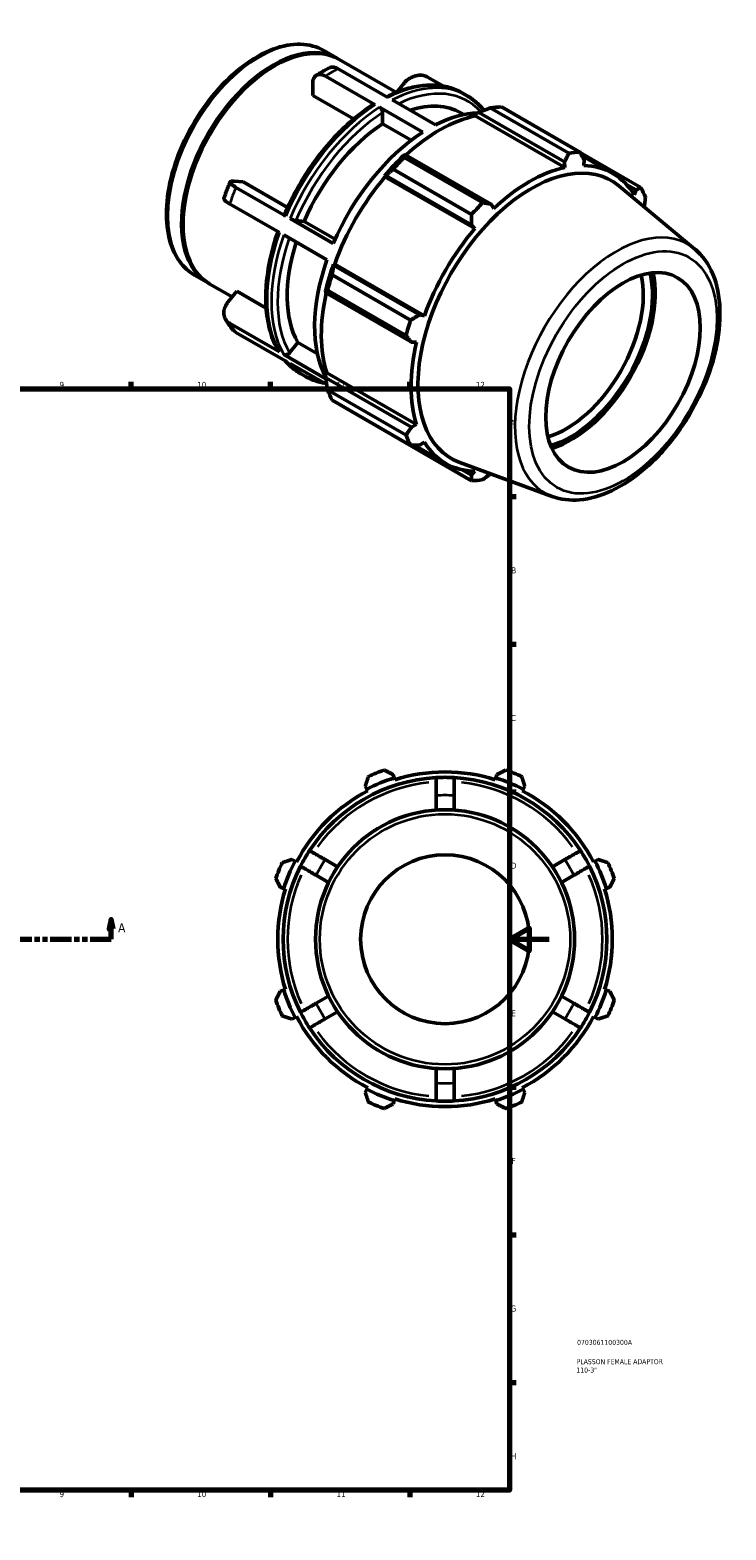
# Model space of a CAD drawing. Header units: millimetres. Extents: x -51 to 930, y -61 to 754.
# Tile 3 of 3: x 580 to 930, y 0 to 754. Entities that reach past the tile are written whole.
import ezdxf

# ---------------------------------------------------------------- set-up
doc = ezdxf.new("R2010")
doc.units = ezdxf.units.MM
doc.linetypes.add('DOUBLE_DASH_CHAIN', pattern=[1.2403, 0.6614, -0.0827, 0.1654, -0.0827, 0.1654, -0.0827])
for name, color, linetype, lineweight in [('Border (ANSI)', 7, 'Continuous', 70), ('Section Line (ANSI)', 7, 'DOUBLE_DASH_CHAIN', 70), ('Title (ISO)', 7, 'Continuous', 50), ('Visible (ANSI)', 7, 'Continuous', 50), ('Visible Narrow (ANSI)', 7, 'Continuous', 35)]:
    doc.layers.add(name, color=color, linetype=linetype, lineweight=lineweight)
doc.styles.add('Label Text (ANSI)', font='tahoma.ttf')
doc.styles.add('Note Text (ANSI)', font='tahoma.ttf')
doc.styles.add('Note Text (ISO)', font='tahoma.ttf')

# ---------------------------------------------------------------- blocks, each defined once
blk = doc.blocks.new('Borders Default Border')
at = {"layer": 'Border (ANSI)'}
for p, q in [((70.08, 574), (70.08, 577.45)), ((140.17, 574), (140.17, 577.45)), ((210.25, 574), (210.25, 577.45)), ((280.33, 574), (280.33, 577.45)), ((350.42, 574), (350.42, 577.45)), ((490.58, 574), (490.58, 577.45)), ((560.67, 574), (560.67, 577.45)), ((630.75, 574), (630.75, 577.45)), ((700.83, 574), (700.83, 577.45)), ((770.92, 574), (770.92, 577.45)), ((20, 519.75), (16.55, 519.75)), ((821, 519.75), (824.45, 519.75)), ((20, 445.5), (16.55, 445.5)), ((821, 445.5), (824.45, 445.5)), ((20, 371.25), (16.55, 371.25)), ((821, 371.25), (824.45, 371.25)), ((20, 222.75), (16.55, 222.75)), ((821, 222.75), (824.45, 222.75)), ((20, 148.5), (16.55, 148.5)), ((821, 148.5), (824.45, 148.5)), ((20, 74.25), (16.55, 74.25)), ((821, 74.25), (824.45, 74.25)), ((70.08, 20), (70.08, 16.55)), ((140.17, 20), (140.17, 16.55)), ((210.25, 20), (210.25, 16.55)), ((280.33, 20), (280.33, 16.55)), ((350.42, 20), (350.42, 16.55)), ((490.58, 20), (490.58, 16.55)), ((560.67, 20), (560.67, 16.55)), ((630.75, 20), (630.75, 16.55)), ((700.83, 20), (700.83, 16.55)), ((770.92, 20), (770.92, 16.55))]:
    blk.add_line(p, q, dxfattribs=at)
at = {"layer": 'Border (ANSI)', "flags": 128}
for points in [[(420.5, 594), (420.5, 574), (414.73, 584), (426.27, 584), (420.5, 574)], [(20, 20), (20, 574), (821, 574), (821, 20), (20, 20)], [(0, 297), (20, 297), (10, 302.77), (10, 291.23), (20, 297)], [(841, 297), (821, 297), (831, 302.77), (831, 291.23), (821, 297)], [(420.5, 0), (420.5, 20), (414.73, 10), (426.27, 10), (420.5, 20)]]:
    blk.add_lwpolyline(points, dxfattribs=at)
at = {"layer": 'Border (ANSI)', "attachment_point": 7, "style": 'Note Text (ANSI)'}
for s, insert, char_height in [('1', (34.35, 574.4), 3.05), ('2', (104.2, 574.4), 3.05), ('3', (174.26, 574.34), 3.05), ('4', (244.23, 574.4), 3.05), ('5', (314.48, 574.34), 3.05), ('6', (384.49, 574.34), 3.05), ('7', (454.6, 574.4), 3.05), ('8', (524.63, 574.33), 3.05), ('9', (594.7, 574.34), 3.05), ('10', (663.96, 574.34), 3.048), ('11', (734.04, 574.4), 3.048), ('12', (804.13, 574.4), 3.048), ('A', (16.78, 555.35), 3.05), ('A', (821.63, 555.35), 3.05), ('B', (17.15, 481.1), 3.05), ('B', (821.99, 481.1), 3.05), ('C', (16.95, 406.8), 3.05), ('C', (821.8, 406.8), 3.05), ('D', (16.96, 332.6), 3.05), ('D', (821.81, 332.6), 3.05), ('E', (17.21, 258.35), 3.05), ('E', (822.05, 258.35), 3.05), ('F', (17.29, 184.1), 3.05), ('F', (822.14, 184.1), 3.05), ('G', (16.81, 109.79), 3.05), ('G', (821.66, 109.79), 3.05), ('H', (16.97, 35.6), 3.05), ('H', (821.81, 35.6), 3.05), ('1', (34.35, 16.55), 3.05), ('2', (104.2, 16.55), 3.05), ('3', (174.26, 16.49), 3.05), ('4', (244.23, 16.55), 3.05), ('5', (314.48, 16.49), 3.05), ('6', (384.49, 16.49), 3.05), ('7', (454.6, 16.55), 3.05), ('8', (524.63, 16.48), 3.05), ('9', (594.7, 16.49), 3.05), ('10', (663.96, 16.49), 3.048), ('11', (734.04, 16.55), 3.048), ('12', (804.13, 16.55), 3.048)]:
    blk.add_mtext(s, dxfattribs=dict(at, insert=insert, char_height=char_height))
blk = doc.blocks.new('Title Blocks ISO')
at = {"layer": 'Title (ISO)', "color": 232, "true_color": 0xca0064, "style": 'Note Text (ISO)'}
for tag, p in [('PART_NUMBER_001', (34.08, 73.13)), ('DESCRIPTION_002', (33.71, 59.18)), ('DESCRIPTION_001', (33.84, 63.4))]:
    blk.add_attdef(tag, p, '', height=2.5, dxfattribs=at)
blk = doc.blocks.new('2dTransSection0')
at = {"layer": 'Section Line (ANSI)', "linetype": 'Continuous'}
for p, q in [((268.38, 307.11), (267.38, 302.11)), ((267.38, 302.11), (269.38, 302.11)), ((268.38, 302.11), (268.38, 307.11)), ((269.38, 302.11), (268.38, 307.11)), ((268.38, 297.11), (268.38, 302.11)), ((620.68, 307.11), (619.68, 302.11)), ((619.68, 302.11), (621.68, 302.11)), ((620.68, 302.11), (620.68, 307.11)), ((621.68, 302.11), (620.68, 307.11)), ((620.68, 297.11), (620.68, 302.11)), ((268.38, 297.11), (278.89, 297.11)), ((610.18, 297.11), (620.68, 297.11))]:
    blk.add_line(p, q, dxfattribs=at)
at = {"layer": 'Section Line (ANSI)', "linetype": 'DOUBLE_DASH_CHAIN', "ltscale": 16.210289}
blk.add_line((268.38, 297.11), (620.68, 297.11), dxfattribs=at)
at = {"layer": 'Section Line (ANSI)', "linetype": 'Continuous', "flags": 128}
for points in [[(269.38, 302.11), (268.38, 307.11), (267.38, 302.11), (269.38, 302.11)], [(621.68, 302.11), (620.68, 307.11), (619.68, 302.11), (621.68, 302.11)]]:
    blk.add_lwpolyline(points, dxfattribs=at)
at = {"layer": 'Section Line (ANSI)'}
for points in [[(269.38, 302.11), (268.38, 307.11), (267.38, 302.11), (269.38, 302.11)], [(621.68, 302.11), (620.68, 307.11), (619.68, 302.11), (621.68, 302.11)]]:
    blk.add_solid(points, dxfattribs=at)
at = {"layer": 'Section Line (ANSI)', "char_height": 4.57, "attachment_point": 7, "style": 'Label Text (ANSI)'}
for insert in [(261.02, 300.61), (624.15, 300.61)]:
    blk.add_mtext('A', dxfattribs=dict(at, insert=insert))

msp = doc.modelspace()

# ---------------------------------------------------------------- linework, layer by layer
at = {"layer": 'Visible (ANSI)'}
for p, q in [((722.247, 742.638), (723.181, 742.646)), ((727.718, 744.039), (734.718, 740.008)), ((735.425, 739.601), (764.186, 723.039)), ((759.919, 720.476), (734.882, 734.893)), ((722.083, 721.55), (722.083, 727.482)), ((753.519, 716.791), (728.483, 731.208)), ((764.359, 723.108), (767.932, 727.551)), ((787.836, 726.189), (779.883, 730.768)), ((742.681, 709.688), (722.083, 721.55)), ((762.08, 719.231), (783.849, 706.695)), ((797.365, 722.73), (799.527, 721.485)), ((777.45, 703.01), (755.681, 715.546)), ((757.237, 707.238), (757.237, 712.848)), ((796.566, 712.747), (798.086, 711.871)), ((803.818, 711.259), (804.011, 712.076)), ((803.818, 711.259), (848.959, 685.265)), ((804.011, 712.076), (805.676, 712.972)), ((805.676, 712.972), (848.76, 688.161)), ((808.712, 714.167), (807.301, 714.979)), ((850.921, 692.473), (811.43, 715.214)), ((817.017, 715.756), (856.508, 693.014)), ((771.637, 698.945), (757.237, 707.238)), ((768.729, 691.696), (767.834, 691.243)), ((768.093, 690.258), (807.584, 667.517)), ((811.814, 666.885), (768.729, 691.696)), ((848.76, 688.161), (848.959, 685.265)), ((887.152, 675.231), (856.619, 692.813)), ((857.489, 691.24), (873.064, 682.271)), ((858.543, 686.194), (858.654, 689.12)), ((758.147, 681.025), (758.835, 681.26)), ((758.442, 680.539), (758.147, 681.025)), ((758.442, 680.539), (803.582, 654.544)), ((758.835, 681.26), (801.92, 656.449)), ((801.998, 661.624), (762.507, 684.365)), ((682.634, 678.431), (687.077, 678.023)), ((708.518, 660.837), (683.481, 675.254)), ((687.077, 678.023), (709.434, 665.149)), ((914.286, 644.272), (876.142, 676.003)), ((879.927, 676.753), (884.779, 673.959)), ((884.779, 673.959), (883.852, 671.507)), ((705.318, 652.587), (680.282, 667.004)), ((813.167, 664.654), (811.814, 666.885)), ((732.448, 647.056), (710.68, 659.592)), ((713.585, 658.572), (717.787, 658.187)), ((717.787, 658.187), (733.387, 649.204)), ((801.92, 656.449), (803.582, 654.544)), ((729.249, 638.806), (707.48, 651.342)), ((661.15, 636.541), (661.611, 635.729)), ((732.71, 636.01), (732.565, 636.717)), ((732.565, 636.717), (733.133, 636.703)), ((775.795, 611.199), (732.71, 636.01)), ((733.133, 636.703), (778.273, 610.708)), ((662.684, 631.106), (669.684, 627.075)), ((670.391, 626.668), (681.604, 620.211)), ((731.863, 631.289), (771.354, 608.547)), ((679.434, 617.513), (683.877, 623.038)), ((683.877, 623.038), (698.675, 614.517)), ((728.553, 623.206), (728.612, 622.211)), ((728.612, 622.211), (771.697, 597.401)), ((769.04, 600.756), (729.549, 623.497)), ((778.273, 610.708), (775.795, 611.199)), ((705.318, 592.508), (680.282, 606.925)), ((708.518, 587.943), (683.481, 602.36)), ((710.385, 592.045), (714.587, 597.27)), ((714.587, 597.27), (724.412, 591.612)), ((771.697, 597.401), (774.304, 597.341)), ((728.676, 579.057), (707.48, 591.263)), ((729.126, 576.076), (710.68, 586.698)), ((716.073, 581.564), (718.234, 580.319)), ((728.553, 581.379), (729.163, 581.953)), ((728.612, 579.494), (728.553, 581.379)), ((729.163, 581.953), (774.304, 555.958)), ((771.697, 554.683), (728.612, 579.494)), ((729.549, 573.391), (769.04, 550.65)), ((771.354, 545.524), (731.863, 568.265)), ((774.304, 555.958), (771.697, 554.683)), ((762.507, 550.481), (801.998, 527.74)), ((773.164, 545.554), (789.062, 536.399)), ((775.795, 545.604), (778.273, 547.163)), ((842.618, 519.819), (796.028, 536.883)), ((801.92, 530.443), (796.944, 533.309)), ((803.582, 532.476), (801.92, 530.443)), ((763.063, 378.241), (762.519, 379.967)), ((763.336, 377.378), (763.063, 378.241)), ((814.226, 378.241), (813.953, 377.378)), ((814.77, 379.967), (814.226, 378.241)), ((748.528, 374.172), (749.364, 372.566)), ((749.364, 372.566), (749.781, 371.763)), ((827.508, 371.763), (827.925, 372.566)), ((827.925, 372.566), (828.761, 374.172)), ((784.12, 369.367), (784.12, 362.111)), ((793.17, 362.111), (793.17, 369.367)), ((713.187, 336.389), (711.581, 337.225)), ((713.989, 335.971), (713.187, 336.389)), ((734.613, 333.528), (728.329, 337.156)), ((848.96, 337.156), (842.676, 333.528)), ((864.103, 336.389), (863.3, 335.971)), ((865.708, 337.225), (864.103, 336.389)), ((723.804, 329.319), (730.088, 325.691)), ((847.201, 325.691), (853.485, 329.319)), ((705.786, 323.233), (707.512, 322.689)), ((707.512, 322.689), (708.375, 322.417)), ((868.914, 322.417), (869.777, 322.689)), ((869.777, 322.689), (871.503, 323.233)), ((708.375, 271.799), (707.512, 271.527)), ((869.777, 271.527), (868.914, 271.799)), ((707.512, 271.527), (705.786, 270.983)), ((730.088, 268.526), (723.804, 264.898)), ((853.485, 264.898), (847.201, 268.526)), ((871.503, 270.983), (869.777, 271.527)), ((711.581, 256.991), (713.187, 257.827)), ((713.187, 257.827), (713.989, 258.245)), ((728.329, 257.06), (734.613, 260.688)), ((842.676, 260.688), (848.96, 257.06)), ((863.3, 258.245), (864.103, 257.827)), ((864.103, 257.827), (865.708, 256.991)), ((784.12, 232.105), (784.12, 224.85)), ((793.17, 224.85), (793.17, 232.105)), ((749.364, 221.65), (748.528, 220.045)), ((749.781, 222.453), (749.364, 221.65)), ((827.925, 221.65), (827.508, 222.453)), ((828.761, 220.045), (827.925, 221.65)), ((762.519, 214.249), (763.063, 215.975)), ((763.063, 215.975), (763.336, 216.839)), ((813.953, 216.839), (814.226, 215.975)), ((814.226, 215.975), (814.77, 214.249))]:
    msp.add_line(p, q, dxfattribs=at)
for radius in [65.16, 42.463]:
    msp.add_circle((788.645, 297.108), radius, dxfattribs=at)
for radius, start, end in [(81.45, 93.184739, 146.815261), (85.07, 107.5, 117.5), (90.5, 109.791984, 115.208016), (84.165, 72.5, 107.5), (81.45, 86.815261, 93.184739), (81.45, 33.184739, 86.815261), (85.07, 62.5, 72.5), (90.5, 64.791984, 70.208016), (84.165, 117.5, 152.5), (84.165, 27.5, 62.5), (81.45, 146.815261, 153.184739), (81.45, 26.815261, 33.184739), (90.5, 154.791984, 160.208016), (81.45, 153.184739, 206.815261), (85.07, 152.5, 162.5), (81.45, 333.184739, 26.815261), (85.07, 17.5, 27.5), (90.5, 19.791984, 25.208016), (84.165, 162.5, 197.5), (84.165, 342.5, 17.5), (90.5, 199.791984, 205.208016), (85.07, 197.5, 207.5), (85.07, 332.5, 342.5), (90.5, 334.791984, 340.208016), (84.165, 207.5, 242.5), (81.45, 206.815261, 213.184739), (84.165, 297.5, 332.5), (81.45, 326.815261, 333.184739), (81.45, 213.184739, 266.815261), (81.45, 273.184739, 326.815261), (85.07, 242.5, 252.5), (85.07, 287.5, 297.5), (90.5, 244.791984, 250.208016), (84.165, 252.5, 287.5), (81.45, 266.815261, 273.184739), (90.5, 289.791984, 295.208016)]:
    msp.add_arc((788.645, 297.108), radius, start, end, dxfattribs=at)
for centre, major_axis, start_param, end_param in [((702.908, 683.134), (32.517, 56.467), 0, 3.1415927), ((702.13, 683.582), (32.267, 56.033), 0.3278762, 2.8137164), ((702.201, 683.542), (32.517, 56.467), 6.2723542, 9.4356091), ((760.436, 650.006), (36.13, 62.741), 0, 0.5736797), ((785.922, 635.33), (42.001, 72.936), 0.4780318, 1.0719493), ((780.649, 638.366), (40.646, 70.583), 0.3421766, 0.7278803), ((789.762, 633.119), (45.162, 78.426), 0.3435016, 0.4380292), ((760.436, 650.006), (-36.13, -62.741), 3.9875979, 4.9097139), ((780.649, 638.366), (-40.646, -70.583), 3.9806413, 4.9166705), ((785.922, 635.33), (-42.453, -73.72), 4.2304897, 4.4050227), ((789.762, 633.119), (45.162, 78.426), 1.1288997, 1.2234273), ((832.061, 608.76), (40.257, 69.908), 6.1834507, 9.5245126), ((829.253, 610.377), (45.162, 78.426), 0.3435016, 0.4380292), ((785.922, 635.33), (42.001, 72.936), 1.26343, 1.8742952), ((831.063, 609.335), (-42.001, -72.936), 3.6196245, 4.2304897), ((831.063, 609.335), (42.001, 72.936), 5.975819, 6.5866842), ((829.253, 610.377), (45.162, 78.426), 5.8412887, 5.9358163), ((829.253, 610.377), (-45.162, -78.426), 4.2704924, 4.36502), ((831.063, 609.335), (-42.001, -72.936), 4.4050227, 5.0158879), ((760.436, 650.006), (-36.13, -62.741), 5.0689191, 5.9569114), ((780.649, 638.366), (-40.646, -70.583), 5.0278388, 5.9382341), ((785.922, 635.33), (-42.453, -73.72), 5.0158879, 5.1904208), ((789.762, 633.119), (45.162, 78.426), 1.9142979, 2.0088255), ((849.501, 598.717), (-27.447, -47.662), 0.5477686, 2.593824), ((851.835, 597.373), (29.094, 50.522), 3.6794381, 5.7453398), ((851.835, 597.373), (30.062, 52.203), 3.7026235, 5.7221544), ((785.922, 635.33), (42.001, 72.936), 2.0656152, 2.6596934), ((829.253, 610.377), (-45.162, -78.426), 5.0558906, 5.1504181), ((831.063, 609.335), (-42.001, -72.936), 5.1904208, 5.8012861), ((789.762, 633.119), (-45.162, -78.426), 5.8412887, 5.9358163), ((829.253, 610.377), (-45.162, -78.426), 5.8412887, 5.9358163), ((831.063, 609.335), (-42.001, -72.936), 5.975819, 6.5866842), ((829.253, 610.377), (-45.162, -78.426), 0.3435016, 0.4380292)]:
    msp.add_ellipse(centre, major_axis=major_axis, ratio=0.5780931, start_param=start_param, end_param=end_param, dxfattribs=at)
msp.add_ellipse((878.2, 582.191), major_axis=(-27.447, -47.662), ratio=0.5780931, dxfattribs=at)
for points, knots in [([(727.718, 744.039), (724.232, 746.047), (720.225, 747.131), (711.511, 747.4), (706.783, 746.517), (697.011, 742.837), (691.959, 739.969), (682.141, 732.556), (677.376, 728.005), (668.624, 717.705), (664.636, 711.963), (657.819, 699.858), (654.99, 693.499), (650.772, 680.779), (649.385, 674.421), (648.214, 662.318), (648.434, 656.575), (650.526, 646.311), (652.391, 641.778), (657.131, 635.189), (659.714, 632.816), (662.684, 631.106)], [5.4997209, 5.4997209, 5.4997209, 5.4997209, 5.7998927, 5.7998927, 6.1124977, 6.1124977, 6.4368866, 6.4368866, 6.7624821, 6.7624821, 7.0871283, 7.0871283, 7.4113899, 7.4113899, 7.736119, 7.736119, 8.0617831, 8.0617831, 8.3855966, 8.3855966, 8.6413135, 8.6413135, 8.6413135, 8.6413135]), ([(722.083, 727.482), (722.083, 727.939), (722.122, 728.417), (722.29, 729.299), (722.42, 729.704), (722.722, 730.375), (722.923, 730.703), (723.402, 731.257), (723.68, 731.482), (724.238, 731.807), (724.571, 731.936), (725.287, 732.078), (725.67, 732.09), (726.4, 732.019), (726.813, 731.93), (727.657, 731.639), (728.088, 731.436), (728.483, 731.208)], [-1.3414583, -1.3414583, -1.3414583, -1.3414583, -1.1735102, -1.1735102, -1.0055622, -1.0055622, -0.8378034, -0.8378034, -0.6700445, -0.6700445, -0.5024671, -0.5024671, -0.3348897, -0.3348897, -0.1674448, -0.1674448, 0, 0, 0, 0]), ([(723.844, 731.574), (724.284, 731.856), (724.724, 732.134), (725.607, 732.677), (726.049, 732.944), (726.936, 733.466), (727.38, 733.722), (728.27, 734.223), (728.716, 734.468), (729.61, 734.947), (730.057, 735.181), (730.506, 735.41)], [6.22560918, 6.22560918, 6.22560918, 6.22560918, 6.24858591, 6.24858591, 6.27156264, 6.27156264, 6.29453937, 6.29453937, 6.3175161, 6.3175161, 6.34049283, 6.34049283, 6.34049283, 6.34049283]), ([(734.882, 734.893), (734.487, 735.121), (734.056, 735.324), (733.212, 735.616), (732.799, 735.704), (732.07, 735.775), (731.686, 735.763), (731.031, 735.633), (730.752, 735.534), (730.506, 735.41)], [0, 0, 0, 0, 0.16744483, 0.16744483, 0.33488966, 0.33488966, 0.50246709, 0.50246709, 0.64143988, 0.64143988, 0.64143988, 0.64143988]), ([(797.365, 722.73), (795.28, 723.931), (793.043, 724.868), (788.335, 726.193), (785.865, 726.58), (780.759, 726.807), (778.123, 726.648), (772.742, 725.799), (769.998, 725.11), (764.603, 723.277), (761.955, 722.16), (759.305, 720.829)], [5.49972085, 5.49972085, 5.49972085, 5.49972085, 5.64521489, 5.64521489, 5.79070893, 5.79070893, 5.93620297, 5.93620297, 6.081697, 6.081697, 6.21938491, 6.21938491, 6.21938491, 6.21938491]), ([(767.932, 727.551), (768.275, 727.977), (768.688, 728.42), (769.59, 729.235), (770.078, 729.607), (771.014, 730.22), (771.548, 730.518), (772.647, 731.014), (773.213, 731.213), (774.256, 731.494), (774.829, 731.601), (775.96, 731.705), (776.518, 731.7), (777.509, 731.606), (778.034, 731.507), (779.024, 731.202), (779.488, 730.996), (779.883, 730.768)], [-1.3414583, -1.3414583, -1.3414583, -1.3414583, -1.1735102, -1.1735102, -1.0055622, -1.0055622, -0.8378034, -0.8378034, -0.6700445, -0.6700445, -0.5024671, -0.5024671, -0.3348897, -0.3348897, -0.1674448, -0.1674448, 0, 0, 0, 0]), ([(752.392, 716.88), (748.81, 714.585), (745.259, 711.92), (738.333, 705.946), (734.957, 702.636), (728.492, 695.485), (725.402, 691.643), (719.611, 683.557), (716.909, 679.314), (711.984, 670.568), (709.762, 666.067), (707.816, 661.511)], [0.05605486, 0.05605486, 0.05605486, 0.05605486, 0.24304075, 0.24304075, 0.43002665, 0.43002665, 0.61701254, 0.61701254, 0.80399843, 0.80399843, 0.99098433, 0.99098433, 0.99098433, 0.99098433]), ([(752.392, 716.88), (752.401, 716.886), (752.41, 716.891), (752.555, 716.976), (752.747, 717.013), (753.101, 716.979), (753.327, 716.901), (753.519, 716.791)], [1.1359853, 1.1359853, 1.1359853, 1.1359853, 1.14142425, 1.14142425, 1.22290066, 1.22290066, 1.30431272, 1.30431272, 1.30431272, 1.30431272]), ([(807.463, 714.788), (807.006, 715.333), (806.534, 715.858), (805.56, 716.872), (805.058, 717.359), (804.026, 718.295), (803.496, 718.743), (802.407, 719.598), (801.85, 720.005), (800.707, 720.777), (800.123, 721.142), (799.527, 721.485)], [5.29163208, 5.29163208, 5.29163208, 5.29163208, 5.33324984, 5.33324984, 5.37486759, 5.37486759, 5.41648535, 5.41648535, 5.4581031, 5.4581031, 5.49972085, 5.49972085, 5.49972085, 5.49972085]), ([(755.681, 715.546), (755.873, 715.435), (756.099, 715.253), (756.453, 714.879), (756.645, 714.621), (756.916, 714.15), (757.044, 713.854), (757.192, 713.359), (757.237, 713.071), (757.237, 712.848)], [0, 0, 0, 0, 0.08141206, 0.08141206, 0.16288846, 0.16288846, 0.24444505, 0.24444505, 0.32607188, 0.32607188, 0.32607188, 0.32607188]), ([(807.79, 713.807), (807.792, 713.868), (807.791, 713.926), (807.768, 714.206), (807.688, 714.454), (807.542, 714.687), (807.504, 714.738), (807.462, 714.787)], [-0.18297633, -0.18297633, -0.18297633, -0.18297633, -0.16288846, -0.16288846, -0.08141206, -0.08141206, -0.05843747, -0.05843747, -0.05843747, -0.05843747]), ([(677.384, 669.754), (677.577, 670.308), (677.774, 670.862), (678.176, 671.969), (678.382, 672.523), (678.802, 673.628), (679.016, 674.18), (679.453, 675.283), (679.675, 675.833), (680.128, 676.933), (680.359, 677.482), (680.594, 678.03)], [5.17780109, 5.17780109, 5.17780109, 5.17780109, 5.20109193, 5.20109193, 5.22438277, 5.22438277, 5.2476736, 5.2476736, 5.27096444, 5.27096444, 5.29425528, 5.29425528, 5.29425528, 5.29425528]), ([(683.481, 675.254), (683.087, 675.482), (682.689, 675.727), (681.991, 676.2), (681.69, 676.427), (681.222, 676.823), (681.013, 677.028), (680.712, 677.402), (680.62, 677.572), (680.545, 677.849), (680.556, 677.983), (680.698, 678.201), (680.83, 678.287), (681.161, 678.403), (681.39, 678.444), (681.955, 678.474), (682.291, 678.462), (682.634, 678.431)], [0, 0, 0, 0, 0.1674448, 0.1674448, 0.3348897, 0.3348897, 0.5024671, 0.5024671, 0.6700445, 0.6700445, 0.8378034, 0.8378034, 1.0055622, 1.0055622, 1.1735102, 1.1735102, 1.3414583, 1.3414583, 1.3414583, 1.3414583]), ([(677.385, 669.753), (677.354, 669.664), (677.355, 669.564), (677.42, 669.322), (677.512, 669.152), (677.813, 668.778), (678.022, 668.573), (678.49, 668.177), (678.791, 667.949), (679.49, 667.477), (679.887, 667.232), (680.282, 667.004)], [-0.79490784, -0.79490784, -0.79490784, -0.79490784, -0.67004452, -0.67004452, -0.50246709, -0.50246709, -0.33488966, -0.33488966, -0.16744483, -0.16744483, 0, 0, 0, 0]), ([(707.818, 661.511), (707.808, 661.487), (707.806, 661.461), (707.831, 661.366), (707.912, 661.266), (708.139, 661.074), (708.326, 660.947), (708.518, 660.837)], [-0.19619855, -0.19619855, -0.19619855, -0.19619855, -0.16288846, -0.16288846, -0.08141206, -0.08141206, 0, 0, 0, 0]), ([(710.68, 659.592), (710.872, 659.481), (711.136, 659.348), (711.618, 659.132), (711.921, 659.011), (712.428, 658.833), (712.722, 658.744), (713.177, 658.632), (713.418, 658.588), (713.585, 658.572)], [0, 0, 0, 0, 0.08141206, 0.08141206, 0.16288846, 0.16288846, 0.24444505, 0.24444505, 0.32607188, 0.32607188, 0.32607188, 0.32607188]), ([(704.538, 653.036), (702.97, 648.516), (701.69, 643.99), (699.732, 635.001), (699.065, 630.54), (698.397, 621.904), (698.397, 617.729), (699.073, 609.801), (699.75, 606.048), (701.777, 599.09), (703.128, 595.884), (704.804, 593.015)], [1.10636618, 1.10636618, 1.10636618, 1.10636618, 1.29045082, 1.29045082, 1.47750854, 1.47750854, 1.66456626, 1.66456626, 1.85162398, 1.85162398, 2.0386817, 2.0386817, 2.0386817, 2.0386817]), ([(842.618, 519.819), (846.889, 518.255), (851.569, 517.717), (861.651, 518.579), (867.088, 520.17), (878.187, 525.416), (883.849, 529.2), (894.632, 538.495), (899.749, 544.011), (908.931, 556.176), (912.999, 562.816), (919.722, 576.588), (922.376, 583.717), (926.002, 597.827), (926.966, 604.803), (927.01, 617.957), (926.086, 624.137), (922.273, 634.856), (919.442, 639.46), (915.241, 643.45), (914.769, 643.87), (914.286, 644.272)], [2.4578628, 2.4578628, 2.4578628, 2.4578628, 2.7404918, 2.7404918, 3.0526263, 3.0526263, 3.3841899, 3.3841899, 3.7164961, 3.7164961, 4.0468309, 4.0468309, 4.3768754, 4.3768754, 4.7085295, 4.7085295, 5.0413318, 5.0413318, 5.3608741, 5.3608741, 5.3999862, 5.3999862, 5.3999862, 5.3999862]), ([(680.282, 606.925), (679.887, 607.153), (679.49, 607.443), (678.791, 608.11), (678.49, 608.487), (678.022, 609.233), (677.813, 609.67), (677.512, 610.598), (677.42, 611.089), (677.345, 612.012), (677.356, 612.531), (677.499, 613.579), (677.63, 614.108), (677.961, 615.07), (678.191, 615.59), (678.756, 616.599), (679.091, 617.087), (679.434, 617.513)], [0, 0, 0, 0, 0.1674448, 0.1674448, 0.3348897, 0.3348897, 0.5024671, 0.5024671, 0.6700445, 0.6700445, 0.8378034, 0.8378034, 1.0055622, 1.0055622, 1.1735102, 1.1735102, 1.3414583, 1.3414583, 1.3414583, 1.3414583]), ([(681.913, 603.667), (681.634, 603.998), (681.362, 604.335), (680.827, 605.02), (680.566, 605.367), (680.054, 606.071), (679.804, 606.428), (679.316, 607.151), (679.077, 607.517), (678.611, 608.259), (678.384, 608.634), (678.163, 609.014)], [4.13295816, 4.13295816, 4.13295816, 4.13295816, 4.15534873, 4.15534873, 4.17773931, 4.17773931, 4.20012988, 4.20012988, 4.22252046, 4.22252046, 4.24491103, 4.24491103, 4.24491103, 4.24491103]), ([(681.913, 603.667), (682.046, 603.51), (682.188, 603.356), (682.689, 602.878), (683.087, 602.588), (683.481, 602.36)], [-0.24023465, -0.24023465, -0.24023465, -0.24023465, -0.16744483, -0.16744483, 0, 0, 0, 0]), ([(704.804, 593.015), (704.811, 593.002), (704.818, 592.99), (704.94, 592.797), (705.126, 592.618), (705.318, 592.508)], [-0.086802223, -0.086802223, -0.086802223, -0.086802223, -0.081412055, -0.081412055, 0, 0, 0, 0]), ([(707.48, 591.263), (707.672, 591.152), (707.937, 591.071), (708.419, 591.025), (708.721, 591.053), (709.228, 591.189), (709.522, 591.322), (709.977, 591.62), (710.218, 591.838), (710.385, 592.045)], [0, 0, 0, 0, 0.08141206, 0.08141206, 0.16288846, 0.16288846, 0.24444505, 0.24444505, 0.32607188, 0.32607188, 0.32607188, 0.32607188]), ([(708.298, 588.069), (708.705, 587.593), (709.123, 587.131), (710.039, 586.177), (710.541, 585.689), (711.573, 584.754), (712.104, 584.306), (713.192, 583.451), (713.75, 583.044), (714.892, 582.272), (715.476, 581.907), (716.073, 581.564)], [2.15493451, 2.15493451, 2.15493451, 2.15493451, 2.19165718, 2.19165718, 2.23327494, 2.23327494, 2.27489269, 2.27489269, 2.31651045, 2.31651045, 2.3581282, 2.3581282, 2.3581282, 2.3581282]), ([(718.234, 580.319), (720.32, 579.118), (722.557, 578.181), (725.844, 577.256), (726.796, 577.036), (727.764, 576.86)], [2.3581282, 2.3581282, 2.3581282, 2.3581282, 2.50362224, 2.50362224, 2.56132189, 2.56132189, 2.56132189, 2.56132189]), ([(784.12, 378.432), (784.12, 378.432), (784.12, 378.377), (784.12, 378.14), (784.12, 377.957), (784.12, 377.529), (784.12, 377.245), (784.12, 376.567), (784.12, 376.175), (784.12, 375.384), (784.12, 374.913), (784.12, 373.899), (784.12, 373.355), (784.12, 372.321), (784.12, 371.735), (784.12, 370.538), (784.12, 369.926), (784.12, 369.367)], [0, 0, 0, 0, 0.1674448, 0.1674448, 0.3348897, 0.3348897, 0.5024671, 0.5024671, 0.6700445, 0.6700445, 0.8378034, 0.8378034, 1.0055622, 1.0055622, 1.1735102, 1.1735102, 1.3414583, 1.3414583, 1.3414583, 1.3414583]), ([(793.17, 369.367), (793.17, 369.926), (793.17, 370.538), (793.17, 371.735), (793.17, 372.321), (793.17, 373.355), (793.17, 373.899), (793.17, 374.913), (793.17, 375.384), (793.17, 376.175), (793.17, 376.567), (793.17, 377.245), (793.17, 377.529), (793.17, 377.957), (793.17, 378.14), (793.17, 378.377), (793.17, 378.432), (793.17, 378.432)], [-1.3414583, -1.3414583, -1.3414583, -1.3414583, -1.1735102, -1.1735102, -1.0055622, -1.0055622, -0.8378034, -0.8378034, -0.6700445, -0.6700445, -0.5024671, -0.5024671, -0.3348897, -0.3348897, -0.1674448, -0.1674448, 0, 0, 0, 0]), ([(728.329, 337.156), (727.845, 337.436), (727.315, 337.742), (726.278, 338.34), (725.77, 338.634), (724.875, 339.151), (724.405, 339.422), (723.526, 339.929), (723.118, 340.165), (722.433, 340.56), (722.093, 340.757), (721.507, 341.095), (721.26, 341.237), (720.89, 341.451), (720.732, 341.543), (720.526, 341.661), (720.478, 341.689), (720.478, 341.689)], [-1.3414583, -1.3414583, -1.3414583, -1.3414583, -1.1735102, -1.1735102, -1.0055622, -1.0055622, -0.8378034, -0.8378034, -0.6700445, -0.6700445, -0.5024671, -0.5024671, -0.3348897, -0.3348897, -0.1674448, -0.1674448, 0, 0, 0, 0]), ([(856.811, 341.689), (856.811, 341.689), (856.763, 341.661), (856.557, 341.543), (856.399, 341.451), (856.029, 341.237), (855.782, 341.095), (855.196, 340.757), (854.856, 340.56), (854.171, 340.165), (853.763, 339.929), (852.885, 339.422), (852.414, 339.151), (851.519, 338.634), (851.011, 338.34), (849.974, 337.742), (849.444, 337.436), (848.96, 337.156)], [0, 0, 0, 0, 0.1674448, 0.1674448, 0.3348897, 0.3348897, 0.5024671, 0.5024671, 0.6700445, 0.6700445, 0.8378034, 0.8378034, 1.0055622, 1.0055622, 1.1735102, 1.1735102, 1.3414583, 1.3414583, 1.3414583, 1.3414583]), ([(715.953, 333.851), (715.953, 333.851), (716.001, 333.824), (716.207, 333.705), (716.365, 333.614), (716.735, 333.4), (716.982, 333.258), (717.568, 332.919), (717.908, 332.723), (718.593, 332.327), (719.001, 332.092), (719.88, 331.585), (720.35, 331.313), (721.245, 330.796), (721.753, 330.503), (722.79, 329.904), (723.32, 329.599), (723.804, 329.319)], [0, 0, 0, 0, 0.1674448, 0.1674448, 0.3348897, 0.3348897, 0.5024671, 0.5024671, 0.6700445, 0.6700445, 0.8378034, 0.8378034, 1.0055622, 1.0055622, 1.1735102, 1.1735102, 1.3414583, 1.3414583, 1.3414583, 1.3414583]), ([(853.485, 329.319), (853.969, 329.599), (854.499, 329.904), (855.536, 330.503), (856.044, 330.796), (856.939, 331.313), (857.41, 331.585), (858.288, 332.092), (858.696, 332.327), (859.381, 332.723), (859.721, 332.919), (860.307, 333.258), (860.554, 333.4), (860.924, 333.614), (861.082, 333.705), (861.288, 333.824), (861.336, 333.851), (861.336, 333.851)], [-1.3414583, -1.3414583, -1.3414583, -1.3414583, -1.1735102, -1.1735102, -1.0055622, -1.0055622, -0.8378034, -0.8378034, -0.6700445, -0.6700445, -0.5024671, -0.5024671, -0.3348897, -0.3348897, -0.1674448, -0.1674448, 0, 0, 0, 0]), ([(723.804, 264.898), (723.32, 264.618), (722.79, 264.312), (721.753, 263.713), (721.245, 263.42), (720.35, 262.903), (719.88, 262.632), (719.001, 262.125), (718.593, 261.889), (717.908, 261.494), (717.568, 261.297), (716.982, 260.959), (716.735, 260.816), (716.365, 260.602), (716.207, 260.511), (716.001, 260.392), (715.953, 260.365), (715.953, 260.365)], [-1.3414583, -1.3414583, -1.3414583, -1.3414583, -1.1735102, -1.1735102, -1.0055622, -1.0055622, -0.8378034, -0.8378034, -0.6700445, -0.6700445, -0.5024671, -0.5024671, -0.3348897, -0.3348897, -0.1674448, -0.1674448, 0, 0, 0, 0]), ([(861.336, 260.365), (861.336, 260.365), (861.288, 260.392), (861.082, 260.511), (860.924, 260.602), (860.554, 260.816), (860.307, 260.959), (859.721, 261.297), (859.381, 261.494), (858.696, 261.889), (858.288, 262.125), (857.41, 262.632), (856.939, 262.903), (856.044, 263.42), (855.536, 263.713), (854.499, 264.312), (853.969, 264.618), (853.485, 264.898)], [0, 0, 0, 0, 0.1674448, 0.1674448, 0.3348897, 0.3348897, 0.5024671, 0.5024671, 0.6700445, 0.6700445, 0.8378034, 0.8378034, 1.0055622, 1.0055622, 1.1735102, 1.1735102, 1.3414583, 1.3414583, 1.3414583, 1.3414583]), ([(720.478, 252.527), (720.478, 252.527), (720.526, 252.555), (720.732, 252.674), (720.89, 252.765), (721.26, 252.979), (721.507, 253.121), (722.093, 253.46), (722.433, 253.656), (723.118, 254.051), (723.526, 254.287), (724.405, 254.794), (724.875, 255.066), (725.77, 255.583), (726.278, 255.876), (727.315, 256.475), (727.845, 256.78), (728.329, 257.06)], [0, 0, 0, 0, 0.1674448, 0.1674448, 0.3348897, 0.3348897, 0.5024671, 0.5024671, 0.6700445, 0.6700445, 0.8378034, 0.8378034, 1.0055622, 1.0055622, 1.1735102, 1.1735102, 1.3414583, 1.3414583, 1.3414583, 1.3414583]), ([(848.96, 257.06), (849.444, 256.78), (849.974, 256.475), (851.011, 255.876), (851.519, 255.583), (852.414, 255.066), (852.885, 254.794), (853.763, 254.287), (854.171, 254.051), (854.856, 253.656), (855.196, 253.46), (855.782, 253.121), (856.029, 252.979), (856.399, 252.765), (856.557, 252.674), (856.763, 252.555), (856.811, 252.527), (856.811, 252.527)], [-1.3414583, -1.3414583, -1.3414583, -1.3414583, -1.1735102, -1.1735102, -1.0055622, -1.0055622, -0.8378034, -0.8378034, -0.6700445, -0.6700445, -0.5024671, -0.5024671, -0.3348897, -0.3348897, -0.1674448, -0.1674448, 0, 0, 0, 0]), ([(784.12, 224.85), (784.12, 224.29), (784.12, 223.678), (784.12, 222.481), (784.12, 221.895), (784.12, 220.861), (784.12, 220.318), (784.12, 219.303), (784.12, 218.832), (784.12, 218.041), (784.12, 217.649), (784.12, 216.972), (784.12, 216.687), (784.12, 216.259), (784.12, 216.077), (784.12, 215.839), (784.12, 215.784), (784.12, 215.784)], [-1.3414583, -1.3414583, -1.3414583, -1.3414583, -1.1735102, -1.1735102, -1.0055622, -1.0055622, -0.8378034, -0.8378034, -0.6700445, -0.6700445, -0.5024671, -0.5024671, -0.3348897, -0.3348897, -0.1674448, -0.1674448, 0, 0, 0, 0]), ([(793.17, 215.784), (793.17, 215.784), (793.17, 215.839), (793.17, 216.077), (793.17, 216.259), (793.17, 216.687), (793.17, 216.972), (793.17, 217.649), (793.17, 218.041), (793.17, 218.832), (793.17, 219.303), (793.17, 220.318), (793.17, 220.861), (793.17, 221.895), (793.17, 222.481), (793.17, 223.678), (793.17, 224.29), (793.17, 224.85)], [0, 0, 0, 0, 0.1674448, 0.1674448, 0.3348897, 0.3348897, 0.5024671, 0.5024671, 0.6700445, 0.6700445, 0.8378034, 0.8378034, 1.0055622, 1.0055622, 1.1735102, 1.1735102, 1.3414583, 1.3414583, 1.3414583, 1.3414583])]:
    msp.add_open_spline(points, degree=3, knots=knots, dxfattribs=at)
for points, weights in [([(805.676, 712.972), (808.469, 714.084), (811.43, 715.214)], [1.00488684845, 1.00929455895, 1.01289407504]), ([(768.093, 690.258), (768.393, 691.006), (768.729, 691.696)], [1.01289407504, 1.00929455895, 1.00488684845]), ([(848.76, 688.161), (849.829, 690.267), (850.921, 692.473)], [1.00158162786, 1.00119923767, 1]), ([(856.508, 693.014), (857.613, 691.022), (858.654, 689.12)], [1, 1.00119923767, 1.00158162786]), ([(758.835, 681.26), (760.609, 682.796), (762.507, 684.365)], [1.00488684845, 1.00929455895, 1.01289407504]), ([(884.779, 673.959), (885.951, 674.576), (887.152, 675.231)], [1.00158162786, 1.00119923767, 1]), ([(807.584, 667.517), (809.752, 667.188), (811.814, 666.885)], [1, 1.00119923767, 1.00158162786]), ([(889.466, 670.104), (889.203, 667.685), (888.933, 665.362)], [1, 1.00108622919, 1.00150230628]), ([(801.92, 656.449), (801.968, 658.978), (801.998, 661.624)], [1.00158162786, 1.00119923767, 1]), ([(731.863, 631.289), (732.27, 633.712), (732.71, 636.01)], [1.01289407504, 1.00929455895, 1.00488684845]), ([(728.612, 622.211), (729.046, 622.856), (729.549, 623.497)], [1.00488684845, 1.00929455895, 1.01289407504]), ([(771.354, 608.547), (773.63, 609.894), (775.795, 611.199)], [1, 1.00119923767, 1.00158162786]), ([(771.697, 597.401), (770.406, 599.038), (769.04, 600.756)], [1.00158162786, 1.00119923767, 1]), ([(729.549, 573.391), (729.046, 576.519), (728.612, 579.494)], [1.01289407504, 1.00929455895, 1.00488684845]), ([(762.507, 550.481), (762.411, 550.605), (762.316, 550.728)], [1.01289407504, 1.01271180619, 1.01252746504]), ([(769.04, 550.65), (770.406, 552.702), (771.697, 554.683)], [1, 1.00119923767, 1.00158162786]), ([(775.795, 545.604), (773.63, 545.559), (771.354, 545.524)], [1.00158162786, 1.00119923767, 1]), ([(801.998, 527.74), (801.968, 529.114), (801.92, 530.443)], [1, 1.00119923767, 1.00158162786]), ([(811.542, 531.201), (809.61, 529.764), (807.584, 528.282)], [1.00152780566, 1.0011203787, 1]), ([(750.1, 378.99), (749.298, 376.531), (748.528, 374.172)], [1.01289407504, 1.00929455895, 1.00488684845]), ([(762.519, 379.967), (760.306, 381.091), (758.001, 382.262)], [1.00488684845, 1.00929455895, 1.01289407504]), ([(819.288, 382.262), (816.983, 381.091), (814.77, 379.967)], [1.01289407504, 1.00929455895, 1.00488684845]), ([(828.761, 374.172), (827.991, 376.531), (827.189, 378.99)], [1.00488684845, 1.00929455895, 1.01289407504]), ([(711.581, 337.225), (709.221, 336.455), (706.763, 335.653)], [1.00488684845, 1.00929455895, 1.01289407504]), ([(870.526, 335.653), (868.068, 336.455), (865.708, 337.225)], [1.01289407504, 1.00929455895, 1.00488684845]), ([(703.491, 327.752), (704.661, 325.447), (705.786, 323.233)], [1.01289407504, 1.00929455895, 1.00488684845]), ([(871.503, 323.233), (872.628, 325.447), (873.799, 327.752)], [1.00488684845, 1.00929455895, 1.01289407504]), ([(705.786, 270.983), (704.661, 268.77), (703.491, 266.464)], [1.00488684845, 1.00929455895, 1.01289407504]), ([(873.799, 266.464), (872.628, 268.77), (871.503, 270.983)], [1.01289407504, 1.00929455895, 1.00488684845]), ([(706.763, 258.564), (709.221, 257.761), (711.581, 256.991)], [1.01289407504, 1.00929455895, 1.00488684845]), ([(865.708, 256.991), (868.068, 257.761), (870.526, 258.564)], [1.00488684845, 1.00929455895, 1.01289407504]), ([(748.528, 220.045), (749.298, 217.685), (750.1, 215.227)], [1.00488684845, 1.00929455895, 1.01289407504]), ([(827.189, 215.227), (827.991, 217.685), (828.761, 220.045)], [1.01289407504, 1.00929455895, 1.00488684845]), ([(758.001, 211.954), (760.306, 213.125), (762.519, 214.249)], [1.01289407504, 1.00929455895, 1.00488684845]), ([(814.77, 214.249), (816.983, 213.125), (819.288, 211.954)], [1.00488684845, 1.00929455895, 1.01289407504])]:
    msp.add_rational_spline(points, weights, degree=2, dxfattribs=at)
at = {"layer": 'Visible Narrow (ANSI)'}
msp.add_circle((788.645, 297.108), 62.96, dxfattribs=at)
for radius, start, end in [(79.25, 95.945918, 144.054082), (79.25, 35.945918, 84.054082), (72.4, 86.77501, 93.22499), (72.4, 146.77501, 153.22499), (72.4, 26.77501, 33.22499), (79.25, 155.945918, 204.054082), (79.25, 335.945918, 24.054082), (72.4, 206.77501, 213.22499), (72.4, 326.77501, 333.22499), (79.25, 215.945918, 264.054082), (79.25, 275.945918, 324.054082), (72.4, 266.77501, 273.22499)]:
    msp.add_arc((788.645, 297.108), radius, start, end, dxfattribs=at)
for centre, major_axis, start_param, end_param in [((695.201, 687.573), (-32.517, -56.467), 3.1415927, 6.2831853), ((731.682, 666.564), (40.646, 70.583), 0.7278803, 0.8390486), ((756.719, 652.147), (40.646, 70.583), 0, 0.7278803), ((758.881, 650.902), (40.646, 70.583), 0, 0.7278803), ((760.436, 650.006), (39.548, 68.677), 6.0989858, 6.9793431), ((756.719, 652.147), (40.646, 70.583), 0.8390486, 1.7750778), ((758.881, 650.902), (-40.646, -70.583), 3.9806413, 4.9166705), ((760.436, 650.006), (39.548, 68.677), 0.8405933, 1.7735331), ((731.682, 666.564), (40.646, 70.583), 1.7750778, 1.8862462), ((756.719, 652.147), (-40.646, -70.583), 5.0278388, 5.963868), ((758.881, 650.902), (-40.646, -70.583), 5.0278388, 5.963868), ((760.436, 650.006), (-39.548, -68.677), 5.0369119, 5.9623233), ((874.852, 584.118), (36.013, 62.537), 6.1834507, 9.5245126), ((731.682, 666.564), (-40.646, -70.583), 5.963868, 6.0750364), ((756.719, 652.147), (-40.646, -70.583), 6.0750364, 6.2831853), ((758.881, 650.902), (-40.646, -70.583), 6.0750364, 6.2831853)]:
    msp.add_ellipse(centre, major_axis=major_axis, ratio=0.5780931, start_param=start_param, end_param=end_param, dxfattribs=at)
msp.add_ellipse((878.2, 582.191), major_axis=(-33.295, -57.818), ratio=0.5780931, dxfattribs=at)

# ---------------------------------------------------------------- block references
msp.add_blockref('Borders Default Border', (0, 0))
msp.add_blockref('Title Blocks ISO', (821, 20)).add_auto_attribs({'PART_NUMBER_001': '0703061100300A', 'DESCRIPTION_001': 'PLASSON FEMALE ADAPTOR', 'DESCRIPTION_002': '110-3"'})
at = {"layer": 'Section Line (ANSI)'}
msp.add_blockref('2dTransSection0', (0, 0), dxfattribs=at)

doc.saveas('drawing.dxf')
